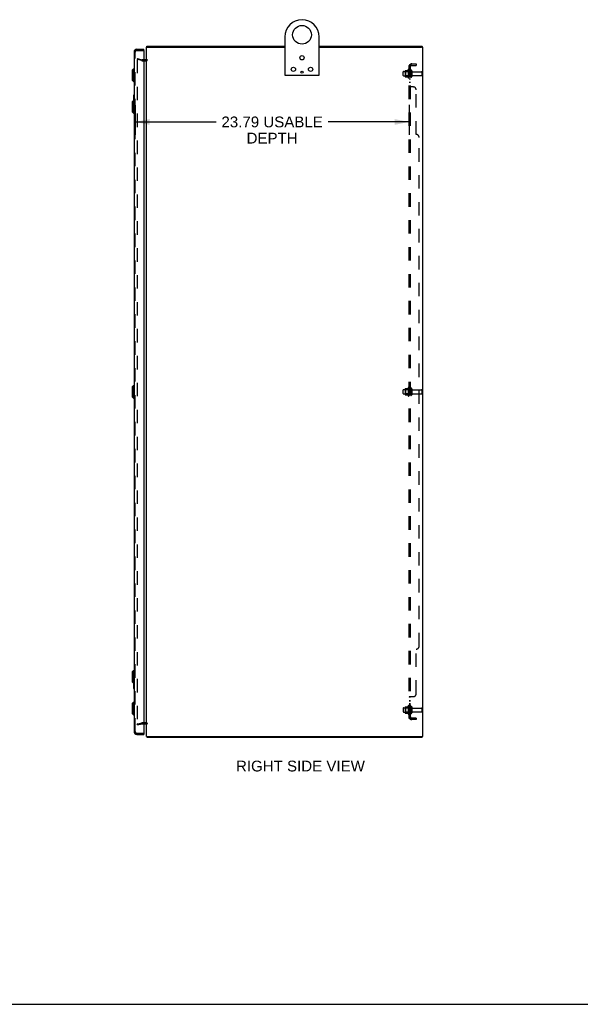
# Model space of a CAD drawing. Header units: inches. Extents: x 0 to 212, y 0 to 138.
# Tile 4 of 5: x 106 to 155, y 0 to 85. Entities that reach past the tile are written whole.
import ezdxf

# ---------------------------------------------------------------- set-up
doc = ezdxf.new("R2010")
doc.units = ezdxf.units.IN
doc.header["$LTSCALE"] = 11.6875
doc.header["$MEASUREMENT"] = 0
doc.linetypes.add('HIDDEN', pattern=[0.2, 0.1, -0.1])
doc.layers.get('0').update_dxf_attribs({"linetype": 'CONTINUOUS'})
for name, color, linetype in [('DEFAULT_2', 8, 'HIDDEN'), ('DIMENSIONS', 7, 'CONTINUOUS'), ('DOOR_ASSEMBLY', 7, 'CONTINUOUS'), ('SUBPANEL', 7, 'CONTINUOUS')]:
    doc.layers.add(name, color=color, linetype=linetype)
doc.styles.get("Standard").update_dxf_attribs({"font": 'arial.ttf'})
doc.dimstyles.new('DIMSTYLE_1', dxfattribs={"dimtxt": 0.9375, "dimasz": 1.25, "dimexe": 0.09, "dimexo": 0.07, "dimgap": 0.0375, "dimtad": 0, "dimtih": 1, "dimtoh": 1, "dimzin": 4, "dimdsep": 46, "dimtxsty": 'Standard', "dimblk": '_FILLED', "dimblk1": '_FILLED', "dimblk2": '_FILLED', "dimcen": 0.09, "dimadec": 3, "dimazin": 1, "dimtfac": 1, "dimtdec": 3, "dimtofl": 0, "dimtmove": 0, "dimatfit": 3, "dimldrblk": '_FILLED', "dimfxl": 0, "dimtolj": 1, "dimtzin": 4, "dimarcsym": 0})

# ---------------------------------------------------------------- blocks, each defined once
blk = doc.blocks.new('_FILLED')
at = {"color": 0, "linetype": 'ByBlock'}
blk.add_solid([(0, 0), (-1, 0.2), (-1, -0.2)], dxfattribs=at)
blk = doc.blocks.new('*D6')
at = {"layer": 'DIMENSIONS', "color": 2, "linetype": 'Continuous'}
for p, q in [((116.292, 78.081), (116.292, 75.494)), ((140.085, 78.106), (140.085, 75.494)), ((116.292, 76.619), (123.322, 76.619)), ((140.085, 76.619), (133.056, 76.619))]:
    blk.add_line(p, q, dxfattribs=at)
at = {"layer": 'DIMENSIONS', "color": 2, "linetype": 'Continuous', "xscale": 1.25, "yscale": 1.25, "zscale": 1.25, "rotation": 180}
blk.add_blockref('_FILLED', (116.292, 76.619), dxfattribs=at)
at = {"layer": 'DIMENSIONS', "color": 2, "linetype": 'Continuous', "xscale": 1.25, "yscale": 1.25, "zscale": 1.25}
blk.add_blockref('_FILLED', (140.085, 76.619), dxfattribs=at)
at = {"layer": 'DIMENSIONS', "color": 2, "linetype": 'Continuous', "insert": (128.189, 77.088), "char_height": 0.9375, "width": 8.79647, "attachment_point": 2, "line_spacing_factor": 0.9}
blk.add_mtext('23.79 USABLE\\PDEPTH', dxfattribs=at)

msp = doc.modelspace()

# ---------------------------------------------------------------- linework, layer by layer
at = {"color": 3, "linetype": 'Continuous'}
for p, q in [((129.285, 83.997), (129.285, 80.702)), ((132.285, 80.702), (132.285, 83.997)), ((117.285, 23.262), (117.285, 83.112)), ((117.285, 83.112), (117.285, 83.112)), ((117.308, 83.187), (129.285, 83.187)), ((117.398, 83.112), (129.285, 83.112)), ((132.285, 83.187), (141.232, 83.187)), ((132.285, 83.112), (141.175, 83.112)), ((141.283, 83.112), (141.285, 83.112)), ((141.285, 23.262), (141.285, 83.112)), ((117.243, 82.012), (117.042, 82.012)), ((129.3, 80.687), (132.27, 80.687)), ((117.042, 24.362), (117.243, 24.362)), ((117.285, 23.262), (117.285, 23.262)), ((117.308, 23.187), (141.232, 23.187)), ((117.398, 23.262), (141.175, 23.262)), ((141.283, 23.262), (141.285, 23.262))]:
    msp.add_line(p, q, dxfattribs=at)
at = {"color": 7, "linetype": 'Continuous'}
for p, q in [((117.285, 83.112), (117.398, 83.112)), ((117.308, 83.112), (117.308, 83.187)), ((141.283, 83.112), (141.185, 83.112)), ((141.232, 83.112), (141.232, 83.187)), ((117.285, 23.262), (117.388, 23.262)), ((117.308, 23.262), (117.308, 23.187)), ((141.185, 23.262), (141.283, 23.262)), ((141.232, 23.262), (141.232, 23.187)), ((0, 0), (212.5, 0))]:
    msp.add_line(p, q, dxfattribs=at)
at = {"color": 3, "linetype": 'Continuous'}
for centre, radius in [((130.785, 84.187), 0.815), ((130.785, 80.937), 0.094)]:
    msp.add_circle(centre, radius, dxfattribs=at)
at = {"color": 7, "linetype": 'Continuous'}
for centre in [(130.785, 82.187), (130.035, 81.187), (131.535, 81.187)]:
    msp.add_circle(centre, 0.188, dxfattribs=at)
at = {"color": 3, "linetype": 'Continuous'}
for centre, radius, start, end in [((130.785, 83.997), 1.5, 0, 180), ((117.243, 82.054), 0.042, 270, 360), ((129.3, 80.702), 0.015, 180, 270), ((132.27, 80.702), 0.015, 270, 360), ((117.243, 24.32), 0.042, 0, 90)]:
    msp.add_arc(centre, radius, start, end, dxfattribs=at)
at = {"layer": 'DEFAULT_2', "color": 8, "linetype": 'HIDDEN'}
for p, q in [((116.492, 82.117), (116.473, 82.044)), ((116.492, 82.117), (116.878, 82.013)), ((116.859, 81.941), (116.473, 82.044)), ((116.473, 82.017), (116.473, 82.015)), ((116.473, 82.015), (116.473, 24.36)), ((116.49, 82.035), (116.488, 82.034)), ((116.492, 82.035), (116.49, 82.035)), ((117.042, 82.012), (116.885, 82.012)), ((116.885, 81.937), (117.243, 81.937)), ((139.585, 80.655), (139.585, 80.97)), ((139.615, 81), (140.21, 81)), ((139.615, 80.625), (140.21, 80.625)), ((139.749, 81.068), (139.749, 80.557)), ((139.769, 80.996), (139.749, 81.016)), ((139.769, 80.629), (139.749, 80.609)), ((139.76, 81.09), (139.987, 81.09)), ((139.76, 80.535), (139.987, 80.535)), ((139.769, 80.996), (139.769, 80.629)), ((140.065, 80.996), (139.769, 80.996)), ((140.065, 80.629), (139.769, 80.629)), ((140.015, 81.168), (140.015, 80.457)), ((140.065, 80.996), (140.085, 81.016)), ((140.065, 80.996), (140.065, 80.629)), ((140.065, 80.629), (140.085, 80.609)), ((140.085, 81.147), (140.085, 80.478)), ((140.21, 81.07), (140.21, 80.555)), ((140.32, 81.07), (140.32, 80.555)), ((140.383, 80.977), (141.18, 80.977)), ((140.383, 80.647), (141.18, 80.647)), ((141.21, 80.947), (141.21, 80.677)), ((139.585, 53.03), (139.585, 53.345)), ((139.615, 53.375), (140.21, 53.375)), ((139.749, 53.443), (139.749, 52.932)), ((139.769, 53.371), (139.749, 53.391)), ((139.76, 53.465), (139.987, 53.465)), ((140.065, 53.371), (139.769, 53.371)), ((139.769, 53.371), (139.769, 53.004)), ((140.015, 53.543), (140.015, 52.832)), ((140.065, 53.371), (140.085, 53.391)), ((140.065, 53.371), (140.065, 53.004)), ((140.085, 53.522), (140.085, 52.853)), ((140.21, 53.445), (140.21, 52.93)), ((140.32, 53.445), (140.32, 52.93)), ((140.383, 53.352), (141.18, 53.352)), ((140.383, 53.022), (141.18, 53.022)), ((141.21, 53.322), (141.21, 53.052)), ((139.615, 53), (140.21, 53)), ((139.769, 53.004), (139.749, 52.984)), ((139.76, 52.91), (139.987, 52.91)), ((140.065, 53.004), (139.769, 53.004)), ((140.065, 53.004), (140.085, 52.984)), ((139.585, 25.72), (139.585, 25.405)), ((139.615, 25.75), (140.21, 25.75)), ((139.749, 25.818), (139.749, 25.307)), ((139.769, 25.746), (139.749, 25.766)), ((139.76, 25.84), (139.987, 25.84)), ((140.065, 25.746), (139.769, 25.746)), ((139.769, 25.746), (139.769, 25.379)), ((140.015, 25.918), (140.015, 25.207)), ((140.065, 25.746), (140.085, 25.766)), ((140.065, 25.746), (140.065, 25.379)), ((140.085, 25.897), (140.085, 25.228)), ((140.21, 25.82), (140.21, 25.305)), ((140.32, 25.82), (140.32, 25.305)), ((140.383, 25.727), (141.18, 25.727)), ((141.21, 25.697), (141.21, 25.427)), ((139.615, 25.375), (140.21, 25.375)), ((139.769, 25.379), (139.749, 25.359)), ((139.76, 25.285), (139.987, 25.285)), ((140.065, 25.379), (139.769, 25.379)), ((140.065, 25.379), (140.085, 25.359)), ((140.383, 25.397), (141.18, 25.397)), ((116.473, 24.331), (116.859, 24.434)), ((116.492, 24.258), (116.473, 24.331)), ((116.492, 24.258), (116.878, 24.362)), ((117.243, 24.437), (116.885, 24.437)), ((116.885, 24.362), (117.042, 24.362))]:
    msp.add_line(p, q, dxfattribs=at)
for points in [[(116.488, 82.034), (116.486, 82.034), (116.484, 82.033), (116.482, 82.032), (116.48, 82.031), (116.478, 82.029), (116.477, 82.027), (116.476, 82.026), (116.475, 82.024), (116.474, 82.021), (116.473, 82.019), (116.473, 82.017)], [(116.497, 82.034), (116.494, 82.035), (116.492, 82.035), (116.492, 82.035)], [(116.473, 24.36), (116.473, 24.358), (116.473, 24.356), (116.474, 24.353)], [(116.492, 24.34), (116.49, 24.34), (116.488, 24.341), (116.486, 24.341), (116.484, 24.342), (116.482, 24.343), (116.48, 24.344), (116.478, 24.346), (116.477, 24.348), (116.476, 24.349), (116.475, 24.351), (116.474, 24.353)], [(116.497, 24.341), (116.494, 24.34), (116.492, 24.34), (116.492, 24.34)]]:
    msp.add_lwpolyline(points, dxfattribs=at)
for centre, radius, start, end in [((116.885, 82.037), 0.1, 255, 270), ((116.885, 82.037), 0.025, 255, 270), ((117.243, 82.054), 0.117, 270, 360), ((139.615, 80.97), 0.03, 90, 180), ((139.615, 80.655), 0.03, 180, 270), ((139.89, 81.068), 0.141, 174.79195, 180), ((139.89, 80.557), 0.141, 180, 185.20805), ((139.76, 81.08), 0.01, 90, 174.80617), ((139.76, 80.545), 0.01, 185.19383, 270), ((139.969, 81.1), 0.01, 270, 336.03207), ((139.969, 80.525), 0.01, 23.96793, 90), ((140.615, 80.812), 0.698, 149.33687, 156.03207), ((140.615, 80.812), 0.698, 203.96793, 210.66313), ((140.047, 81.147), 0.0384, 0, 145.55034), ((140.047, 80.478), 0.0384, 214.44966, 360), ((140.265, 81.07), 0.055, 0, 180), ((140.265, 80.555), 0.055, 180, 360), ((140.383, 81.04), 0.0625, 180, 270), ((140.383, 80.585), 0.0625, 90, 180), ((141.18, 80.947), 0.03, 0, 90), ((141.18, 80.677), 0.03, 270, 360), ((139.615, 53.345), 0.03, 90, 180), ((139.615, 53.03), 0.03, 180, 270), ((139.89, 53.443), 0.141, 174.79195, 180), ((139.76, 53.455), 0.01, 90, 174.80617), ((139.969, 53.475), 0.01, 270, 336.03207), ((140.615, 53.187), 0.698, 149.33687, 156.03207), ((140.047, 53.522), 0.0384, 0, 145.55034), ((140.265, 53.445), 0.055, 0, 180), ((140.383, 53.415), 0.0625, 180, 270), ((140.383, 52.96), 0.0625, 90, 180), ((141.18, 53.322), 0.03, 0, 90), ((141.18, 53.052), 0.03, 270, 360), ((139.89, 52.932), 0.141, 180, 185.20805), ((139.76, 52.92), 0.01, 185.19383, 270), ((139.969, 52.9), 0.01, 23.96793, 90), ((140.615, 53.187), 0.698, 203.96793, 210.66313), ((140.047, 52.853), 0.0384, 214.44966, 360), ((140.265, 52.93), 0.055, 180, 360), ((139.615, 25.72), 0.03, 90, 180), ((139.89, 25.818), 0.141, 174.79195, 180), ((139.76, 25.83), 0.01, 90, 174.80617), ((139.969, 25.85), 0.01, 270, 336.03207), ((140.615, 25.562), 0.698, 149.33687, 156.03207), ((140.047, 25.897), 0.0384, 0, 145.55034), ((140.265, 25.82), 0.055, 0, 180), ((140.383, 25.79), 0.0625, 180, 270), ((141.18, 25.697), 0.03, 0, 90), ((139.615, 25.405), 0.03, 180, 270), ((139.89, 25.307), 0.141, 180, 185.20805), ((139.76, 25.295), 0.01, 185.19383, 270), ((139.969, 25.275), 0.01, 23.96793, 90), ((140.615, 25.562), 0.698, 203.96793, 210.66313), ((140.047, 25.228), 0.0384, 214.44966, 360), ((140.265, 25.305), 0.055, 180, 360), ((140.383, 25.335), 0.0625, 90, 180), ((141.18, 25.427), 0.03, 270, 360), ((116.885, 24.337), 0.1, 90, 105), ((116.885, 24.337), 0.025, 90, 105), ((117.243, 24.32), 0.117, 0, 90)]:
    msp.add_arc(centre, radius, start, end, dxfattribs=at)
at = {"layer": 'DOOR_ASSEMBLY', "color": 3, "linetype": 'Continuous'}
for p, q in [((116.435, 82.937), (117.042, 82.937)), ((116.188, 82.691), (116.188, 23.684)), ((117.042, 82.818), (117.042, 23.556)), ((116.435, 23.437), (117.042, 23.437))]:
    msp.add_line(p, q, dxfattribs=at)
at = {"layer": 'DOOR_ASSEMBLY', "color": 7, "linetype": 'Continuous'}
for p, q in [((117.042, 82.833), (117.042, 82.937)), ((117.042, 82.833), (117.027, 82.833)), ((116.031, 81.121), (116.149, 81.239)), ((116.149, 81.239), (116.149, 80.136)), ((116.149, 81.239), (116.188, 81.239)), ((116.031, 81.121), (116.031, 80.254)), ((116.031, 80.254), (116.149, 80.136)), ((116.149, 80.136), (116.188, 80.136)), ((116.128, 78.922), (116.128, 78.468)), ((116.188, 78.937), (116.143, 78.937)), ((116.175, 78.837), (116.175, 78.489)), ((116.031, 78.371), (116.149, 78.489)), ((116.031, 78.371), (116.031, 77.504)), ((116.149, 78.489), (116.149, 77.386)), ((116.149, 78.489), (116.188, 78.489)), ((116.031, 77.504), (116.149, 77.386)), ((116.149, 77.386), (116.188, 77.386)), ((116.031, 53.621), (116.149, 53.739)), ((116.031, 53.621), (116.031, 52.754)), ((116.149, 53.739), (116.149, 52.636)), ((116.149, 53.739), (116.188, 53.739)), ((116.031, 52.754), (116.149, 52.636)), ((116.149, 52.636), (116.188, 52.636)), ((116.031, 28.871), (116.149, 28.989)), ((116.031, 28.871), (116.031, 28.004)), ((116.149, 28.989), (116.188, 28.989)), ((116.149, 28.989), (116.149, 27.886)), ((116.031, 28.004), (116.149, 27.886)), ((116.128, 27.907), (116.128, 27.452)), ((116.143, 27.437), (116.188, 27.437)), ((116.149, 27.886), (116.188, 27.886)), ((116.175, 27.886), (116.175, 27.537)), ((116.031, 26.121), (116.149, 26.239)), ((116.031, 26.121), (116.031, 25.254)), ((116.149, 26.239), (116.188, 26.239)), ((116.149, 26.239), (116.149, 25.136)), ((116.031, 25.254), (116.149, 25.136)), ((116.149, 25.136), (116.188, 25.136)), ((117.027, 23.541), (117.042, 23.541)), ((117.042, 23.541), (117.042, 23.437))]:
    msp.add_line(p, q, dxfattribs=at)
at = {"layer": 'DOOR_ASSEMBLY', "color": 8, "linetype": 'HIDDEN'}
for p, q in [((116.292, 23.684), (116.292, 82.691)), ((116.435, 82.833), (117.027, 82.833)), ((116.435, 23.541), (117.027, 23.541))]:
    msp.add_line(p, q, dxfattribs=at)
at = {"layer": 'DOOR_ASSEMBLY', "color": 7, "linetype": 'Continuous'}
for points in [[(116.173, 78.874), (116.174, 78.868), (116.174, 78.862), (116.174, 78.856), (116.175, 78.85), (116.175, 78.844), (116.175, 78.837)], [(116.175, 27.537), (116.175, 27.531), (116.175, 27.525), (116.174, 27.519), (116.174, 27.513), (116.174, 27.507), (116.173, 27.501)]]:
    msp.add_lwpolyline(points, dxfattribs=at)
at = {"layer": 'DOOR_ASSEMBLY', "color": 3, "linetype": 'Continuous'}
for centre, radius, start, end in [((116.435, 82.691), 0.246, 90, 180), ((117.027, 82.818), 0.015, 0, 90), ((116.435, 23.684), 0.246, 180, 270), ((117.027, 23.556), 0.015, 270, 360)]:
    msp.add_arc(centre, radius, start, end, dxfattribs=at)
at = {"layer": 'DOOR_ASSEMBLY', "color": 8, "linetype": 'HIDDEN'}
for centre, start, end in [((116.435, 82.691), 90, 180), ((116.435, 23.684), 180, 270)]:
    msp.add_arc(centre, 0.142, start, end, dxfattribs=at)
at = {"layer": 'DOOR_ASSEMBLY', "color": 7, "linetype": 'Continuous'}
for centre, start, end in [((116.143, 78.922), 90, 180), ((116.173, 78.922), 0, 90), ((116.143, 27.452), 180, 270), ((116.173, 27.452), 270, 360)]:
    msp.add_arc(centre, 0.015, start, end, dxfattribs=at)
at = {"layer": 'SUBPANEL', "color": 8, "linetype": 'HIDDEN'}
for p, q in [((140.085, 24.844), (140.085, 81.531)), ((140.21, 81.531), (140.085, 81.531)), ((140.139, 81.57), (140.236, 81.49)), ((140.164, 81.529), (140.165, 81.528)), ((140.165, 81.528), (140.167, 81.528)), ((140.167, 81.528), (140.168, 81.528)), ((140.168, 81.528), (140.17, 81.527)), ((140.17, 81.527), (140.171, 81.527)), ((140.171, 81.527), (140.173, 81.526)), ((140.173, 81.526), (140.174, 81.526)), ((140.174, 81.526), (140.176, 81.525)), ((140.176, 81.525), (140.177, 81.525)), ((140.177, 81.525), (140.179, 81.524)), ((140.21, 24.844), (140.21, 81.531)), ((140.211, 81.511), (140.21, 81.511)), ((140.322, 81.656), (140.71, 81.656)), ((140.322, 81.531), (140.71, 81.531)), ((140.71, 81.656), (140.71, 81.531)), ((140.21, 81.062), (140.085, 81.062)), ((140.21, 80.562), (140.085, 80.562)), ((140.21, 80.334), (140.085, 80.334)), ((140.21, 80.053), (140.085, 80.053)), ((140.085, 79.69), (140.085, 79.692)), ((140.21, 79.692), (140.085, 79.692)), ((140.086, 79.687), (140.086, 79.689)), ((140.09, 79.682), (140.089, 79.684)), ((140.104, 79.673), (140.101, 79.675)), ((140.137, 79.658), (140.135, 79.659)), ((140.139, 79.656), (140.137, 79.658)), ((140.46, 79.656), (140.139, 79.656)), ((140.236, 79.663), (140.236, 79.664)), ((140.71, 75.531), (140.71, 79.406)), ((140.96, 31.094), (140.96, 75.281)), ((140.21, 53.437), (140.085, 53.437)), ((140.21, 52.937), (140.085, 52.937)), ((140.71, 26.969), (140.71, 30.844)), ((140.21, 26.683), (140.085, 26.683)), ((140.119, 26.708), (140.111, 26.705)), ((140.137, 26.717), (140.135, 26.716)), ((140.139, 26.719), (140.46, 26.719)), ((140.211, 26.686), (140.21, 26.685)), ((140.236, 26.719), (140.236, 26.717)), ((140.21, 26.358), (140.085, 26.358)), ((140.21, 26.322), (140.085, 26.322)), ((140.21, 26.077), (140.085, 26.077)), ((140.21, 26.041), (140.085, 26.041)), ((140.21, 25.812), (140.085, 25.812)), ((140.21, 25.312), (140.085, 25.312)), ((140.21, 24.844), (140.085, 24.844)), ((140.139, 24.805), (140.236, 24.885)), ((140.15, 24.844), (140.154, 24.844)), ((140.71, 24.844), (140.322, 24.844)), ((140.71, 24.844), (140.71, 24.719)), ((140.71, 24.719), (140.322, 24.719))]:
    msp.add_line(p, q, dxfattribs=at)
for points in [[(140.108, 81.551), (140.104, 81.55), (140.101, 81.548), (140.098, 81.547), (140.095, 81.545), (140.093, 81.543), (140.09, 81.542), (140.089, 81.54), (140.087, 81.538), (140.086, 81.536), (140.086, 81.534), (140.085, 81.533), (140.085, 81.531)], [(140.139, 81.57), (140.137, 81.568), (140.135, 81.565), (140.132, 81.563), (140.129, 81.562), (140.126, 81.56), (140.122, 81.558), (140.119, 81.556), (140.115, 81.555), (140.108, 81.551)], [(140.153, 81.531), (140.153, 81.531), (140.152, 81.531), (140.152, 81.531), (140.151, 81.531), (140.151, 81.531), (140.151, 81.531), (140.151, 81.531), (140.15, 81.531)], [(140.15, 81.531), (140.15, 81.531), (140.15, 81.531), (140.151, 81.531), (140.151, 81.531), (140.151, 81.531), (140.151, 81.531), (140.152, 81.531), (140.152, 81.531), (140.153, 81.531), (140.153, 81.531), (140.154, 81.531), (140.154, 81.531), (140.155, 81.531), (140.156, 81.531), (140.156, 81.53), (140.157, 81.53), (140.157, 81.53), (140.158, 81.53), (140.159, 81.53), (140.159, 81.53), (140.16, 81.53), (140.161, 81.53), (140.161, 81.529), (140.162, 81.529), (140.163, 81.529), (140.163, 81.529), (140.164, 81.529)], [(140.179, 81.524), (140.181, 81.524), (140.182, 81.523), (140.182, 81.523), (140.183, 81.523), (140.184, 81.522), (140.185, 81.522), (140.186, 81.522), (140.187, 81.521), (140.188, 81.521), (140.189, 81.521), (140.19, 81.52), (140.191, 81.52), (140.192, 81.52), (140.193, 81.519), (140.194, 81.519), (140.195, 81.518), (140.195, 81.518), (140.196, 81.518), (140.197, 81.517), (140.198, 81.517), (140.199, 81.516), (140.2, 81.516), (140.2, 81.516), (140.201, 81.515), (140.202, 81.515), (140.203, 81.515), (140.204, 81.514), (140.204, 81.514), (140.205, 81.513), (140.206, 81.513), (140.206, 81.513), (140.207, 81.512), (140.208, 81.512), (140.208, 81.512), (140.209, 81.511), (140.21, 81.511), (140.21, 81.511), (140.211, 81.51), (140.211, 81.51), (140.212, 81.51), (140.213, 81.509), (140.213, 81.509), (140.213, 81.509), (140.214, 81.508), (140.214, 81.508), (140.214, 81.508)], [(140.225, 81.508), (140.223, 81.51), (140.221, 81.512), (140.219, 81.514), (140.217, 81.517), (140.215, 81.519), (140.214, 81.521), (140.212, 81.524), (140.211, 81.526), (140.211, 81.528), (140.21, 81.53), (140.21, 81.531)], [(140.214, 81.508), (140.214, 81.508), (140.214, 81.508), (140.214, 81.508), (140.214, 81.508), (140.214, 81.508), (140.214, 81.509), (140.213, 81.509), (140.213, 81.509), (140.212, 81.51), (140.212, 81.51), (140.212, 81.51), (140.211, 81.511), (140.211, 81.511)], [(140.236, 81.49), (140.236, 81.491), (140.236, 81.492), (140.236, 81.493), (140.236, 81.494), (140.236, 81.495), (140.235, 81.496), (140.234, 81.497), (140.233, 81.499), (140.231, 81.5), (140.23, 81.502), (140.228, 81.504), (140.225, 81.508)], [(140.095, 79.678), (140.093, 79.68), (140.09, 79.682), (140.089, 79.684), (140.087, 79.685), (140.086, 79.687), (140.086, 79.689), (140.085, 79.69), (140.085, 79.692)], [(140.101, 79.675), (140.098, 79.676), (140.095, 79.678)], [(140.119, 79.667), (140.111, 79.67), (140.108, 79.672), (140.104, 79.673)], [(140.129, 79.662), (140.126, 79.664), (140.122, 79.666), (140.119, 79.667)], [(140.135, 79.659), (140.132, 79.661), (140.129, 79.662)], [(140.221, 79.679), (140.219, 79.68), (140.217, 79.681), (140.215, 79.683), (140.214, 79.684), (140.212, 79.686), (140.211, 79.687), (140.211, 79.689), (140.21, 79.69), (140.21, 79.692)], [(140.217, 79.681), (140.215, 79.683), (140.214, 79.684), (140.212, 79.686), (140.211, 79.687), (140.211, 79.689), (140.21, 79.69), (140.21, 79.692)], [(140.235, 79.666), (140.234, 79.668), (140.233, 79.669), (140.231, 79.67), (140.23, 79.672), (140.228, 79.673), (140.227, 79.675), (140.225, 79.676), (140.221, 79.679)], [(140.236, 79.656), (140.236, 79.658), (140.236, 79.66), (140.236, 79.661), (140.236, 79.663), (140.236, 79.664), (140.235, 79.666), (140.234, 79.668), (140.233, 79.669), (140.231, 79.67), (140.23, 79.672), (140.228, 79.673)], [(140.236, 79.658), (140.236, 79.66), (140.236, 79.661)], [(140.111, 26.705), (140.108, 26.703), (140.104, 26.702), (140.101, 26.7), (140.098, 26.699), (140.095, 26.697), (140.093, 26.695), (140.09, 26.693), (140.089, 26.691), (140.087, 26.69), (140.086, 26.688), (140.086, 26.686), (140.085, 26.685), (140.085, 26.683)], [(140.086, 26.686), (140.085, 26.685), (140.085, 26.683)], [(140.095, 26.697), (140.093, 26.695), (140.09, 26.693), (140.089, 26.691), (140.087, 26.69), (140.086, 26.688)], [(140.126, 26.711), (140.122, 26.709), (140.119, 26.708)], [(140.139, 26.719), (140.137, 26.717), (140.135, 26.716), (140.132, 26.714), (140.129, 26.712), (140.126, 26.711)], [(140.225, 26.699), (140.221, 26.696), (140.219, 26.695), (140.217, 26.694), (140.215, 26.692), (140.214, 26.691), (140.212, 26.689), (140.211, 26.688), (140.211, 26.686), (140.21, 26.685), (140.21, 26.683)], [(140.217, 26.694), (140.215, 26.692), (140.214, 26.691), (140.212, 26.689)], [(140.236, 26.719), (140.236, 26.717), (140.236, 26.715), (140.236, 26.714), (140.236, 26.712), (140.236, 26.71), (140.235, 26.709), (140.234, 26.707), (140.233, 26.706), (140.231, 26.704), (140.23, 26.703), (140.228, 26.702), (140.227, 26.7), (140.225, 26.699)], [(140.23, 26.703), (140.228, 26.702), (140.227, 26.7)], [(140.236, 26.715), (140.236, 26.714), (140.236, 26.712), (140.236, 26.71), (140.235, 26.709), (140.234, 26.707), (140.233, 26.706), (140.231, 26.704)], [(140.115, 24.82), (140.108, 24.823), (140.104, 24.825), (140.101, 24.827), (140.098, 24.828), (140.095, 24.83), (140.093, 24.831), (140.09, 24.833), (140.089, 24.835), (140.087, 24.837), (140.086, 24.839), (140.086, 24.841), (140.085, 24.842), (140.085, 24.844)], [(140.139, 24.805), (140.137, 24.807), (140.135, 24.809), (140.132, 24.811), (140.129, 24.813), (140.126, 24.815), (140.122, 24.817), (140.119, 24.819), (140.115, 24.82)], [(140.214, 24.867), (140.214, 24.867), (140.214, 24.867), (140.214, 24.866), (140.214, 24.866), (140.213, 24.866), (140.213, 24.866), (140.212, 24.865), (140.212, 24.865), (140.211, 24.865), (140.211, 24.865), (140.21, 24.864), (140.21, 24.864), (140.209, 24.864), (140.208, 24.863), (140.208, 24.863), (140.207, 24.863), (140.207, 24.862), (140.206, 24.862), (140.205, 24.862), (140.205, 24.861), (140.204, 24.861), (140.203, 24.861), (140.203, 24.86), (140.202, 24.86), (140.201, 24.86), (140.2, 24.859), (140.2, 24.859), (140.199, 24.859), (140.198, 24.858), (140.197, 24.858), (140.197, 24.857), (140.196, 24.857), (140.195, 24.857), (140.194, 24.856), (140.193, 24.856), (140.193, 24.856), (140.192, 24.855), (140.191, 24.855), (140.19, 24.855), (140.189, 24.854), (140.188, 24.854), (140.187, 24.854), (140.186, 24.853), (140.185, 24.853), (140.184, 24.853), (140.183, 24.852), (140.182, 24.852), (140.181, 24.851), (140.18, 24.851), (140.179, 24.851), (140.178, 24.85), (140.177, 24.85), (140.176, 24.85), (140.175, 24.849), (140.174, 24.849), (140.173, 24.849), (140.172, 24.848), (140.171, 24.848), (140.17, 24.848), (140.169, 24.847), (140.168, 24.847), (140.167, 24.847), (140.166, 24.847), (140.165, 24.846), (140.164, 24.846), (140.163, 24.846), (140.162, 24.846), (140.161, 24.845), (140.16, 24.845), (140.159, 24.845), (140.158, 24.845), (140.158, 24.845), (140.157, 24.845), (140.156, 24.844), (140.155, 24.844), (140.154, 24.844), (140.153, 24.844), (140.153, 24.844), (140.152, 24.844), (140.151, 24.844), (140.151, 24.844), (140.151, 24.844), (140.151, 24.844)], [(140.228, 24.871), (140.225, 24.867), (140.223, 24.865), (140.221, 24.863), (140.219, 24.861), (140.217, 24.858), (140.215, 24.856), (140.214, 24.854), (140.212, 24.851), (140.211, 24.849), (140.211, 24.847), (140.21, 24.845), (140.21, 24.844)], [(140.21, 24.864), (140.211, 24.864), (140.211, 24.864), (140.212, 24.865), (140.212, 24.865), (140.213, 24.865), (140.213, 24.866), (140.213, 24.866), (140.214, 24.866), (140.214, 24.866), (140.214, 24.867), (140.214, 24.867), (140.214, 24.867)], [(140.236, 24.885), (140.236, 24.884), (140.236, 24.883), (140.236, 24.882), (140.236, 24.881), (140.236, 24.88), (140.235, 24.879), (140.234, 24.878), (140.233, 24.876), (140.231, 24.875), (140.23, 24.873), (140.228, 24.871)]]:
    msp.add_lwpolyline(points, dxfattribs=at)
for centre, radius, start, end in [((140.322, 81.419), 0.237, 90, 180), ((140.322, 81.419), 0.112, 90, 180), ((140.46, 79.406), 0.25, 0, 90), ((140.71, 75.281), 0.25, 0, 90), ((140.71, 31.094), 0.25, 270, 360), ((140.46, 26.969), 0.25, 270, 360), ((140.322, 24.956), 0.237, 180, 270), ((140.322, 24.956), 0.112, 180, 270)]:
    msp.add_arc(centre, radius, start, end, dxfattribs=at)

# ---------------------------------------------------------------- texts
at = {"layer": 'DIMENSIONS', "color": 2, "linetype": 'Continuous', "insert": (130.648, 21.157), "char_height": 0.9375, "width": 11.1803, "attachment_point": 2, "line_spacing_factor": 0.9}
msp.add_mtext('RIGHT SIDE VIEW', dxfattribs=at)

# ---------------------------------------------------------------- dimensions: what is measured, and where the dimension line sits
at = {"layer": 'DIMENSIONS', "color": 2, "linetype": 'Continuous'}
dim = msp.add_linear_dim(base=(116.292, 76.619), p1=(140.085, 78.176), p2=(116.292, 78.151), angle=180, text='<> USABLE\\PDEPTH', dimstyle='DIMSTYLE_1', dxfattribs=at)
dim.commit()
dim.dimension.update_dxf_attribs({"geometry": '*D6', "text_midpoint": (128.189, 75.916), "dimtype": 160})

doc.saveas('drawing.dxf')
